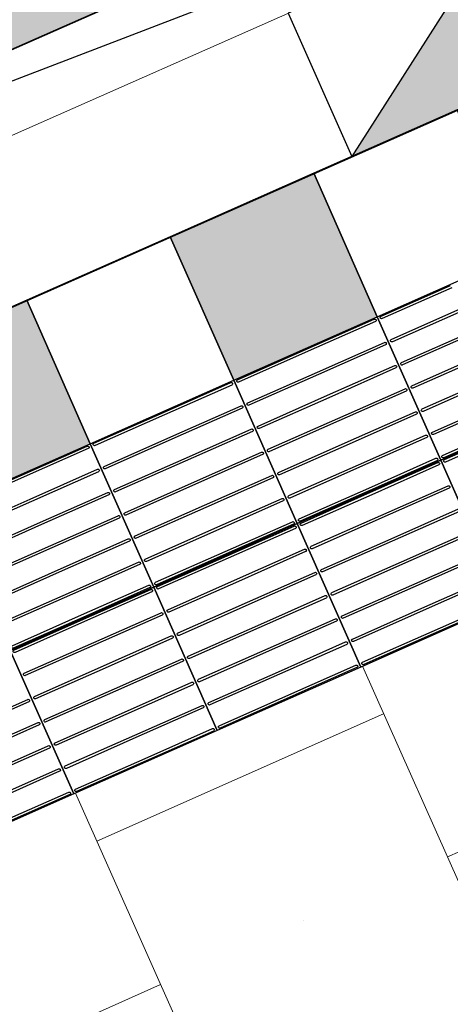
# Model space of a CAD drawing. Header units: metres. Extents: x 196651 to 397723, y 354703 to 710691.
# Tile 95 of 256: x 197778.326 to 197779.149, y 356100.164 to 356102.048. Entities that reach past the tile are written whole.
import ezdxf

# ---------------------------------------------------------------- set-up
doc = ezdxf.new("R2010")
doc.units = ezdxf.units.M
doc.header["$MEASUREMENT"] = 0
doc.linetypes.add('VH-RWSBAND_110X220', pattern=[24, 10, -2, 2, -2, 2, -2, 2, -2])
for name, color, linetype, lineweight in [('N-WE-GR-GRAS_BERM-A', 86, 'Continuous', 5), ('N-WE-VH-GOOT_TEGEL-G', 170, 'Continuous', 35), ('N-WE-VH-KANTOPSLUITING_BUSPERRONBAND-G', 6, 'VH-RWSBAND_110X220', 35), ('N-WE-VH-KANTVERHARDING-G', 1, 'Continuous', 5), ('N-WE-VH-VERHARDING_BETON-A-200', 253, 'Continuous', 5), ('N-WE-VH-VERHARDING_TEGEL-300X300X60-A', 252, 'Continuous', 18), ('N-WE-VH-VERHARDING_TEGEL-A', 252, 'Continuous', 5), ('N-WE-VH-VERKEERSTEGEL-GELEIDETEGEL-S', 5, 'Continuous', 25), ('N-WE-VH-VERKEERSTEGEL-TEGEL ZWART-WIT-S', 7, 'Continuous', 25), ('N-WE-VH_BETON_PRINTBETON-A', 252, 'Continuous', 5), ('X-XX-AL-AANPIJLING-M', 7, 'Continuous', 18)]:
    doc.layers.add(name, color=color, linetype=linetype, lineweight=lineweight)
doc.layers.add('N-WE-RI-HWA_KOLK_BUSPERRONBAND', color=190, linetype='Continuous')
doc.layers.add('X-XX-AL-HULPLIJNEN', color=4, linetype='Continuous', lineweight=25, plot=False)
doc.styles.add('NLCS-ISO-M200-T18', font='NLCS-ISO.ttf')
doc.dimstyles.new('NLCS-M200-T18-PIJL', dxfattribs={"dimscale": 0.2, "dimtxt": 1.8, "dimasz": 1.8, "dimexe": 2, "dimexo": 2, "dimgap": 0.7, "dimtad": 1, "dimzin": 0, "dimdsep": 46, "dimtxsty": 'NLCS-ISO-M200-T18', "dimcen": 0, "dimdle": 2, "dimse1": 1, "dimse2": 1, "dimclrd": 256, "dimclre": 256, "dimclrt": 256, "dimadec": 1, "dimazin": 0, "dimtfac": 1, "dimtofl": 0, "dimtmove": 1, "dimatfit": 0, "dimfxl": 2, "dimfxlon": 1, "dimtfillclr": 254, "dimtolj": 1, "dimtzin": 0, "dimlwd": 18, "dimlwe": 18, "dimarcsym": 0})

# ---------------------------------------------------------------- blocks, each defined once
blk = doc.blocks.new('SVH-VERKEERSTEGEL_300X300_ZWART TEGEL_DYN')
h = blk.add_hatch(color=256)
h.dxf.hatch_style = 1
h.paths.add_polyline_path([(0, 0.3), (0, 0), (0.3, 0), (0.3, 0.3)])
at = {"flags": 128}
blk.add_lwpolyline([(0, 0.3), (0, 0), (0.3, 0), (0.3, 0.3)], close=True, dxfattribs=at)
blk = doc.blocks.new('SVH-VERKEERSTEGEL_300X300_WITTE TEGEL_DYN')
at = {"flags": 128}
blk.add_lwpolyline([(0, 0.3), (0, 0), (0.3, 0), (0.3, 0.3)], close=True, dxfattribs=at)
blk = doc.blocks.new('*U386')
for name, p in [('SVH-VERKEERSTEGEL_300X300_WITTE TEGEL_DYN', (12, 0)), ('SVH-VERKEERSTEGEL_300X300_ZWART TEGEL_DYN', (12.3, 0)), ('SVH-VERKEERSTEGEL_300X300_WITTE TEGEL_DYN', (12.6, 0)), ('SVH-VERKEERSTEGEL_300X300_ZWART TEGEL_DYN', (12.9, 0))]:
    blk.add_blockref(name, p)
blk = doc.blocks.new('*U384')
at = {"flags": 128}
for points in [[(12, 0), (12, 0.3), (12.3, 0.3), (12.3, 0)], [(12.3, 0), (12.3, 0.3), (12.6, 0.3), (12.6, 0)], [(12.6, 0), (12.6, 0.3), (12.9, 0.3), (12.9, 0)], [(12.9, 0), (12.9, 0.3), (13.2, 0.3), (13.2, 0)], [(13.2, 0), (13.2, 0.3), (13.5, 0.3), (13.5, 0)], [(12, -0.3), (12, 0), (12.3, 0), (12.3, -0.3)], [(12.3, -0.3), (12.3, 0), (12.6, 0), (12.6, -0.3)], [(12.6, -0.3), (12.6, 0), (12.9, 0), (12.9, -0.3)], [(12.9, -0.3), (12.9, 0), (13.2, 0), (13.2, -0.3)]]:
    blk.add_lwpolyline(points, close=True, dxfattribs=at)
for points in [[(12.3045, 0.2955, -0.414214), (12.307, 0.298), (12.4475, 0.298)], [(12.4475, 0.293), (12.307, 0.293, -0.414214), (12.3045, 0.2955), (12.3045, 0.2955)], [(12.4475, 0.298), (12.593, 0.298, -0.414214), (12.5955, 0.2955), (12.5955, 0.2955, -0.414214), (12.593, 0.293), (12.4475, 0.293)], [(12.6045, 0.2955, -0.414214), (12.607, 0.298), (12.7475, 0.298)], [(12.7475, 0.293), (12.607, 0.293, -0.414214), (12.6045, 0.2955), (12.6045, 0.2955)], [(12.7475, 0.298), (12.893, 0.298, -0.414214), (12.8955, 0.2955), (12.8955, 0.2955, -0.414214), (12.893, 0.293), (12.7475, 0.293)], [(12.9045, 0.2955, -0.414214), (12.907, 0.298), (13.0475, 0.298)], [(13.0475, 0.293), (12.907, 0.293, -0.414214), (12.9045, 0.2955), (12.9045, 0.2955)], [(13.0475, 0.298), (13.193, 0.298, -0.414214), (13.1955, 0.2955), (13.1955, 0.2955, -0.414214), (13.193, 0.293), (13.0475, 0.293)], [(13.2045, 0.2955, -0.414214), (13.207, 0.298), (13.3475, 0.298)], [(13.3475, 0.293), (13.207, 0.293, -0.414214), (13.2045, 0.2955), (13.2045, 0.2955)], [(12.3045, 0.247, -0.414214), (12.307, 0.2495), (12.4475, 0.2495)], [(12.4475, 0.2445), (12.307, 0.2445, -0.414214), (12.3045, 0.247), (12.3045, 0.247)], [(12.4475, 0.2495), (12.593, 0.2495, -0.414214), (12.5955, 0.247), (12.5955, 0.247, -0.414214), (12.593, 0.2445), (12.4475, 0.2445)], [(12.6045, 0.247, -0.414214), (12.607, 0.2495), (12.7475, 0.2495)], [(12.7475, 0.2445), (12.607, 0.2445, -0.414214), (12.6045, 0.247), (12.6045, 0.247)], [(12.7475, 0.2495), (12.893, 0.2495, -0.414214), (12.8955, 0.247), (12.8955, 0.247, -0.414214), (12.893, 0.2445), (12.7475, 0.2445)], [(12.9045, 0.247, -0.414214), (12.907, 0.2495), (13.0475, 0.2495)], [(13.0475, 0.2445), (12.907, 0.2445, -0.414214), (12.9045, 0.247), (12.9045, 0.247)], [(13.0475, 0.2495), (13.193, 0.2495, -0.414214), (13.1955, 0.247), (13.1955, 0.247, -0.414214), (13.193, 0.2445), (13.0475, 0.2445)], [(13.2045, 0.247, -0.414214), (13.207, 0.2495), (13.3475, 0.2495)], [(13.3475, 0.2445), (13.207, 0.2445, -0.414214), (13.2045, 0.247), (13.2045, 0.247)], [(12.3045, 0.1985, -0.414214), (12.307, 0.201), (12.4475, 0.201)], [(12.4475, 0.196), (12.307, 0.196, -0.414214), (12.3045, 0.1985), (12.3045, 0.1985)], [(12.4475, 0.201), (12.593, 0.201, -0.414214), (12.5955, 0.1985), (12.5955, 0.1985, -0.414214), (12.593, 0.196), (12.4475, 0.196)], [(12.6045, 0.1985, -0.414214), (12.607, 0.201), (12.7475, 0.201)], [(12.7475, 0.196), (12.607, 0.196, -0.414214), (12.6045, 0.1985), (12.6045, 0.1985)], [(12.7475, 0.201), (12.893, 0.201, -0.414214), (12.8955, 0.1985), (12.8955, 0.1985, -0.414214), (12.893, 0.196), (12.7475, 0.196)], [(12.9045, 0.1985, -0.414214), (12.907, 0.201), (13.0475, 0.201)], [(13.0475, 0.196), (12.907, 0.196, -0.414214), (12.9045, 0.1985), (12.9045, 0.1985)], [(13.0475, 0.201), (13.193, 0.201, -0.414214), (13.1955, 0.1985), (13.1955, 0.1985, -0.414214), (13.193, 0.196), (13.0475, 0.196)], [(13.2045, 0.1985, -0.414214), (13.207, 0.201), (13.3475, 0.201)], [(13.3475, 0.196), (13.207, 0.196, -0.414214), (13.2045, 0.1985), (13.2045, 0.1985)], [(12.3045, 0.15, -0.414214), (12.307, 0.1525), (12.4475, 0.1525)], [(12.4475, 0.1525), (12.593, 0.1525, -0.414214), (12.5955, 0.15), (12.5955, 0.15, -0.414214), (12.593, 0.1475), (12.4475, 0.1475)], [(12.6045, 0.15, -0.414214), (12.607, 0.1525), (12.7475, 0.1525)], [(12.7475, 0.1525), (12.893, 0.1525, -0.414214), (12.8955, 0.15), (12.8955, 0.15, -0.414214), (12.893, 0.1475), (12.7475, 0.1475)], [(12.9045, 0.15, -0.414214), (12.907, 0.1525), (13.0475, 0.1525)], [(13.0475, 0.1525), (13.193, 0.1525, -0.414214), (13.1955, 0.15), (13.1955, 0.15, -0.414214), (13.193, 0.1475), (13.0475, 0.1475)], [(13.2045, 0.15, -0.414214), (13.207, 0.1525), (13.3475, 0.1525)], [(12.4475, 0.1475), (12.307, 0.1475, -0.414214), (12.3045, 0.15), (12.3045, 0.15)], [(12.7475, 0.1475), (12.607, 0.1475, -0.414214), (12.6045, 0.15), (12.6045, 0.15)], [(13.0475, 0.1475), (12.907, 0.1475, -0.414214), (12.9045, 0.15), (12.9045, 0.15)], [(13.3475, 0.1475), (13.207, 0.1475, -0.414214), (13.2045, 0.15), (13.2045, 0.15)], [(12.3045, 0.1015, -0.414214), (12.307, 0.104), (12.4475, 0.104)], [(12.4475, 0.099), (12.307, 0.099, -0.414214), (12.3045, 0.1015), (12.3045, 0.1015)], [(12.4475, 0.104), (12.593, 0.104, -0.414214), (12.5955, 0.1015), (12.5955, 0.1015, -0.414214), (12.593, 0.099), (12.4475, 0.099)], [(12.6045, 0.1015, -0.414214), (12.607, 0.104), (12.7475, 0.104)], [(12.7475, 0.099), (12.607, 0.099, -0.414214), (12.6045, 0.1015), (12.6045, 0.1015)], [(12.7475, 0.104), (12.893, 0.104, -0.414214), (12.8955, 0.1015), (12.8955, 0.1015, -0.414214), (12.893, 0.099), (12.7475, 0.099)], [(12.9045, 0.1015, -0.414214), (12.907, 0.104), (13.0475, 0.104)], [(13.0475, 0.099), (12.907, 0.099, -0.414214), (12.9045, 0.1015), (12.9045, 0.1015)], [(13.0475, 0.104), (13.193, 0.104, -0.414214), (13.1955, 0.1015), (13.1955, 0.1015, -0.414214), (13.193, 0.099), (13.0475, 0.099)], [(13.2045, 0.1015, -0.414214), (13.207, 0.104), (13.3475, 0.104)], [(13.3475, 0.099), (13.207, 0.099, -0.414214), (13.2045, 0.1015), (13.2045, 0.1015)], [(12.3045, 0.053, -0.414214), (12.307, 0.0555), (12.4475, 0.0555)], [(12.4475, 0.0505), (12.307, 0.0505, -0.414214), (12.3045, 0.053), (12.3045, 0.053)], [(12.4475, 0.0555), (12.593, 0.0555, -0.414214), (12.5955, 0.053), (12.5955, 0.053, -0.414214), (12.593, 0.0505), (12.4475, 0.0505)], [(12.6045, 0.053, -0.414214), (12.607, 0.0555), (12.7475, 0.0555)], [(12.7475, 0.0505), (12.607, 0.0505, -0.414214), (12.6045, 0.053), (12.6045, 0.053)], [(12.7475, 0.0555), (12.893, 0.0555, -0.414214), (12.8955, 0.053), (12.8955, 0.053, -0.414214), (12.893, 0.0505), (12.7475, 0.0505)], [(12.9045, 0.053, -0.414214), (12.907, 0.0555), (13.0475, 0.0555)], [(13.0475, 0.0505), (12.907, 0.0505, -0.414214), (12.9045, 0.053), (12.9045, 0.053)], [(13.0475, 0.0555), (13.193, 0.0555, -0.414214), (13.1955, 0.053), (13.1955, 0.053, -0.414214), (13.193, 0.0505), (13.0475, 0.0505)], [(12.1475, 0.007), (12.293, 0.007, -0.414214), (12.2955, 0.0045), (12.2955, 0.0045, -0.414214), (12.293, 0.002), (12.1475, 0.002)], [(12.3045, 0.0045, -0.414214), (12.307, 0.007), (12.4475, 0.007)], [(12.4475, 0.002), (12.307, 0.002, -0.414214), (12.3045, 0.0045), (12.3045, 0.0045)], [(12.4475, 0.007), (12.593, 0.007, -0.414214), (12.5955, 0.0045), (12.5955, 0.0045, -0.414214), (12.593, 0.002), (12.4475, 0.002)], [(12.6045, 0.0045, -0.414214), (12.607, 0.007), (12.7475, 0.007)], [(12.7475, 0.002), (12.607, 0.002, -0.414214), (12.6045, 0.0045), (12.6045, 0.0045)], [(12.7475, 0.007), (12.893, 0.007, -0.414214), (12.8955, 0.0045), (12.8955, 0.0045, -0.414214), (12.893, 0.002), (12.7475, 0.002)], [(12.9045, 0.0045, -0.414214), (12.907, 0.007), (13.0475, 0.007)], [(13.0475, 0.002), (12.907, 0.002, -0.414214), (12.9045, 0.0045), (12.9045, 0.0045)], [(13.0475, 0.007), (13.193, 0.007, -0.414214), (13.1955, 0.0045), (13.1955, 0.0045, -0.414214), (13.193, 0.002), (13.0475, 0.002)], [(12.1475, -0.002), (12.293, -0.002, -0.414214), (12.2955, -0.0045), (12.2955, -0.0045, -0.414214), (12.293, -0.007), (12.1475, -0.007)], [(12.3045, -0.0045, -0.414214), (12.307, -0.002), (12.4475, -0.002)], [(12.4475, -0.007), (12.307, -0.007, -0.414214), (12.3045, -0.0045), (12.3045, -0.0045)], [(12.4475, -0.002), (12.593, -0.002, -0.414214), (12.5955, -0.0045), (12.5955, -0.0045, -0.414214), (12.593, -0.007), (12.4475, -0.007)], [(12.6045, -0.0045, -0.414214), (12.607, -0.002), (12.7475, -0.002)], [(12.7475, -0.007), (12.607, -0.007, -0.414214), (12.6045, -0.0045), (12.6045, -0.0045)], [(12.7475, -0.002), (12.893, -0.002, -0.414214), (12.8955, -0.0045), (12.8955, -0.0045, -0.414214), (12.893, -0.007), (12.7475, -0.007)], [(12.9045, -0.0045, -0.414214), (12.907, -0.002), (13.0475, -0.002)], [(13.0475, -0.007), (12.907, -0.007, -0.414214), (12.9045, -0.0045), (12.9045, -0.0045)], [(13.0475, -0.002), (13.193, -0.002, -0.414214), (13.1955, -0.0045), (13.1955, -0.0045, -0.414214), (13.193, -0.007), (13.0475, -0.007)], [(12.1475, -0.0505), (12.293, -0.0505, -0.414214), (12.2955, -0.053), (12.2955, -0.053, -0.414214), (12.293, -0.0555), (12.1475, -0.0555)], [(12.3045, -0.053, -0.414214), (12.307, -0.0505), (12.4475, -0.0505)], [(12.4475, -0.0555), (12.307, -0.0555, -0.414214), (12.3045, -0.053), (12.3045, -0.053)], [(12.4475, -0.0505), (12.593, -0.0505, -0.414214), (12.5955, -0.053), (12.5955, -0.053, -0.414214), (12.593, -0.0555), (12.4475, -0.0555)], [(12.6045, -0.053, -0.414214), (12.607, -0.0505), (12.7475, -0.0505)], [(12.7475, -0.0555), (12.607, -0.0555, -0.414214), (12.6045, -0.053), (12.6045, -0.053)], [(12.7475, -0.0505), (12.893, -0.0505, -0.414214), (12.8955, -0.053), (12.8955, -0.053, -0.414214), (12.893, -0.0555), (12.7475, -0.0555)], [(12.9045, -0.053, -0.414214), (12.907, -0.0505), (13.0475, -0.0505)], [(13.0475, -0.0555), (12.907, -0.0555, -0.414214), (12.9045, -0.053), (12.9045, -0.053)], [(13.0475, -0.0505), (13.193, -0.0505, -0.414214), (13.1955, -0.053), (13.1955, -0.053, -0.414214), (13.193, -0.0555), (13.0475, -0.0555)], [(12.1475, -0.099), (12.293, -0.099, -0.414214), (12.2955, -0.1015), (12.2955, -0.1015, -0.414214), (12.293, -0.104), (12.1475, -0.104)], [(12.3045, -0.1015, -0.414214), (12.307, -0.099), (12.4475, -0.099)], [(12.4475, -0.104), (12.307, -0.104, -0.414214), (12.3045, -0.1015), (12.3045, -0.1015)], [(12.4475, -0.099), (12.593, -0.099, -0.414214), (12.5955, -0.1015), (12.5955, -0.1015, -0.414214), (12.593, -0.104), (12.4475, -0.104)], [(12.6045, -0.1015, -0.414214), (12.607, -0.099), (12.7475, -0.099)], [(12.7475, -0.104), (12.607, -0.104, -0.414214), (12.6045, -0.1015), (12.6045, -0.1015)], [(12.7475, -0.099), (12.893, -0.099, -0.414214), (12.8955, -0.1015), (12.8955, -0.1015, -0.414214), (12.893, -0.104), (12.7475, -0.104)], [(12.9045, -0.1015, -0.414214), (12.907, -0.099), (13.0475, -0.099)], [(13.0475, -0.104), (12.907, -0.104, -0.414214), (12.9045, -0.1015), (12.9045, -0.1015)], [(13.0475, -0.099), (13.193, -0.099, -0.414214), (13.1955, -0.1015), (13.1955, -0.1015, -0.414214), (13.193, -0.104), (13.0475, -0.104)], [(12.1475, -0.1475), (12.293, -0.1475, -0.414214), (12.2955, -0.15), (12.2955, -0.15, -0.414214), (12.293, -0.1525), (12.1475, -0.1525)], [(12.3045, -0.15, -0.414214), (12.307, -0.1475), (12.4475, -0.1475)], [(12.4475, -0.1525), (12.307, -0.1525, -0.414214), (12.3045, -0.15), (12.3045, -0.15)], [(12.4475, -0.1475), (12.593, -0.1475, -0.414214), (12.5955, -0.15), (12.5955, -0.15, -0.414214), (12.593, -0.1525), (12.4475, -0.1525)], [(12.6045, -0.15, -0.414214), (12.607, -0.1475), (12.7475, -0.1475)], [(12.7475, -0.1525), (12.607, -0.1525, -0.414214), (12.6045, -0.15), (12.6045, -0.15)], [(12.7475, -0.1475), (12.893, -0.1475, -0.414214), (12.8955, -0.15), (12.8955, -0.15, -0.414214), (12.893, -0.1525), (12.7475, -0.1525)], [(12.9045, -0.15, -0.414214), (12.907, -0.1475), (13.0475, -0.1475)], [(13.0475, -0.1525), (12.907, -0.1525, -0.414214), (12.9045, -0.15), (12.9045, -0.15)], [(13.0475, -0.1475), (13.193, -0.1475, -0.414214), (13.1955, -0.15), (13.1955, -0.15, -0.414214), (13.193, -0.1525), (13.0475, -0.1525)], [(12.1475, -0.196), (12.293, -0.196, -0.414214), (12.2955, -0.1985), (12.2955, -0.1985, -0.414214), (12.293, -0.201), (12.1475, -0.201)], [(12.3045, -0.1985, -0.414214), (12.307, -0.196), (12.4475, -0.196)], [(12.4475, -0.201), (12.307, -0.201, -0.414214), (12.3045, -0.1985), (12.3045, -0.1985)], [(12.4475, -0.196), (12.593, -0.196, -0.414214), (12.5955, -0.1985), (12.5955, -0.1985, -0.414214), (12.593, -0.201), (12.4475, -0.201)], [(12.6045, -0.1985, -0.414214), (12.607, -0.196), (12.7475, -0.196)], [(12.7475, -0.201), (12.607, -0.201, -0.414214), (12.6045, -0.1985), (12.6045, -0.1985)], [(12.7475, -0.196), (12.893, -0.196, -0.414214), (12.8955, -0.1985), (12.8955, -0.1985, -0.414214), (12.893, -0.201), (12.7475, -0.201)], [(12.9045, -0.1985, -0.414214), (12.907, -0.196), (13.0475, -0.196)], [(13.0475, -0.201), (12.907, -0.201, -0.414214), (12.9045, -0.1985), (12.9045, -0.1985)], [(13.0475, -0.196), (13.193, -0.196, -0.414214), (13.1955, -0.1985), (13.1955, -0.1985, -0.414214), (13.193, -0.201), (13.0475, -0.201)], [(12.1475, -0.2445), (12.293, -0.2445, -0.414214), (12.2955, -0.247), (12.2955, -0.247, -0.414214), (12.293, -0.2495), (12.1475, -0.2495)], [(12.3045, -0.247, -0.414214), (12.307, -0.2445), (12.4475, -0.2445)], [(12.4475, -0.2445), (12.593, -0.2445, -0.414214), (12.5955, -0.247), (12.5955, -0.247, -0.414214), (12.593, -0.2495), (12.4475, -0.2495)], [(12.6045, -0.247, -0.414214), (12.607, -0.2445), (12.7475, -0.2445)], [(12.7475, -0.2445), (12.893, -0.2445, -0.414214), (12.8955, -0.247), (12.8955, -0.247, -0.414214), (12.893, -0.2495), (12.7475, -0.2495)], [(12.9045, -0.247, -0.414214), (12.907, -0.2445), (13.0475, -0.2445)], [(13.0475, -0.2445), (13.193, -0.2445, -0.414214), (13.1955, -0.247), (13.1955, -0.247, -0.414214), (13.193, -0.2495), (13.0475, -0.2495)], [(12.4475, -0.2495), (12.307, -0.2495, -0.414214), (12.3045, -0.247), (12.3045, -0.247)], [(12.7475, -0.2495), (12.607, -0.2495, -0.414214), (12.6045, -0.247), (12.6045, -0.247)], [(13.0475, -0.2495), (12.907, -0.2495, -0.414214), (12.9045, -0.247), (12.9045, -0.247)], [(12.1475, -0.293), (12.293, -0.293, -0.414214), (12.2955, -0.2955), (12.2955, -0.2955, -0.414214), (12.293, -0.298), (12.1475, -0.298)], [(12.3045, -0.2955, -0.414214), (12.307, -0.293), (12.4475, -0.293)], [(12.4475, -0.298), (12.307, -0.298, -0.414214), (12.3045, -0.2955), (12.3045, -0.2955)], [(12.4475, -0.293), (12.593, -0.293, -0.414214), (12.5955, -0.2955), (12.5955, -0.2955, -0.414214), (12.593, -0.298), (12.4475, -0.298)], [(12.6045, -0.2955, -0.414214), (12.607, -0.293), (12.7475, -0.293)], [(12.7475, -0.298), (12.607, -0.298, -0.414214), (12.6045, -0.2955), (12.6045, -0.2955)], [(12.7475, -0.293), (12.893, -0.293, -0.414214), (12.8955, -0.2955), (12.8955, -0.2955, -0.414214), (12.893, -0.298), (12.7475, -0.298)], [(12.9045, -0.2955, -0.414214), (12.907, -0.293), (13.0475, -0.293)], [(13.0475, -0.298), (12.907, -0.298, -0.414214), (12.9045, -0.2955), (12.9045, -0.2955)], [(13.0475, -0.293), (13.193, -0.293, -0.414214), (13.1955, -0.2955), (13.1955, -0.2955, -0.414214), (13.193, -0.298), (13.0475, -0.298)]]:
    blk.add_lwpolyline(points, format="xyb", dxfattribs=at)
blk = doc.blocks.new('*D1814')
at = {"layer": 'Defpoints', "color": 0, "ltscale": 0.2, "transparency": 16777216}
for p in [(197777.7304, 356101.5692), (197778.7665, 356099.2283), (197777.3341, 356098.5943)]:
    blk.add_point(p, dxfattribs=at)
at = {"layer": 'X-XX-AL-AANPIJLING-M', "linetype": 'Continuous', "lineweight": 18, "ltscale": 0.2, "transparency": 16777216}
blk.add_line((197776.4437, 356100.6061), (197777.1884, 356098.9235), dxfattribs=at)
at = {"layer": 'X-XX-AL-AANPIJLING-M', "ltscale": 0.2, "transparency": 16777216}
for points in [[(197776.4986, 356100.6303), (197776.3888, 356100.5818), (197776.298, 356100.9353)], [(197777.2433, 356098.9478), (197777.1335, 356098.8992), (197777.3341, 356098.5943)]]:
    blk.add_solid(points, dxfattribs=at)
at = {"layer": 'X-XX-AL-AANPIJLING-M', "ltscale": 0.2, "transparency": 16777216, "insert": (197777.1087, 356099.8943), "char_height": 0.36, "attachment_point": 5, "rotation": 293.8738, "style": 'NLCS-ISO-M200-T18'}
blk.add_mtext('\\A1;2.56', dxfattribs=at)
blk = doc.blocks.new('N-SRI-HWA-KOLK_TROTTOIR-SO')
blk.add_hatch(color=256).paths.add_polyline_path([(1.125, 0.75), (-1.125, 0.75), (-1.125, -0.75)])
blk.add_line((-1.125, -0.75), (1.125, 0.75))
at = {"flags": 128}
blk.add_lwpolyline([(-1.125, -0.75), (1.125, -0.75), (1.125, 0.75), (-1.125, 0.75)], close=True, dxfattribs=at)

msp = doc.modelspace()

# ---------------------------------------------------------------- hatches: boundary and pattern name
at = {"layer": 'N-WE-GR-GRAS_BERM-A'}
h = msp.add_hatch(dxfattribs=at)
h.set_pattern_fill('AGR-GRAS_01', color=256, scale=0.04, pattern_type=2)
h.set_pattern_definition([(0, (0, 0), (1, 1), [0.12, -0.8]), (45, (0.4, 0.2), (-0.113137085, 1.8667619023), [0.12, -0.8]), (30, (0.08, 0.12), (0.2274613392, 1.2860254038), [0.12, -0.8]), (15, (0.32, 0.48), (0.3856270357, 0.724494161), [0.12, -0.8]), (135, (0.16, 2), (-0.02828427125, -0.6505382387), [0.12, -0.8]), (150, (1.2, 0.4), (0.2156921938, -0.5864101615), [0.12, -0.8]), (165, (0.24, 0.04), (0.1434520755, -0.7010146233), [0.12, -0.8]), (85, (0.4, 0.4), (-0.8726773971, 1.0400164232), [0.12, -0.8]), (100, (0, 0), (-1.1121176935, 0.7787131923), [0.12, -0.8])])
edge = h.paths.add_edge_path()
edge.add_line((197796.7867, 356126.9798), (197796.3839, 356127.8898))
edge.add_line((197796.3839, 356127.8898), (197796.1052, 356127.7641))
edge.add_arc((197803.3639, 356111.6758), 17.65, 114.28402, 127.70392)
edge.add_arc((197778.9006, 356143.323), 22.35, 293.67482, 307.70392, ccw=False)
edge.add_line((197787.8752, 356122.854), (197772.1518, 356115.9602))
edge.add_line((197772.1518, 356115.9602), (197760.2654, 356110.7486))
edge.add_line((197760.2654, 356110.7486), (197749.5601, 356106.055))
edge.add_line((197749.5601, 356106.055), (197737.859, 356100.9607))
edge.add_arc((197748.1577, 356077.3054), 25.8, 113.5265, 118.45131)
edge.add_line((197735.8663, 356099.9893), (197735.9142, 356099.9027))
edge.add_line((197735.9142, 356099.9027), (197735.0392, 356099.4186))
edge.add_arc((197735.1844, 356099.1561), 0.3, 118.9535, 203.8738)
edge.add_line((197734.9101, 356099.0346), (197735.6535, 356097.3549))
edge.add_line((197735.6535, 356097.3549), (197736.9451, 356097.9207))
edge.add_arc((197756.97, 356048.3636), 53.45, 105.38578, 112.00258, ccw=False)
edge.add_line((197742.7889, 356099.8981), (197753.8019, 356102.9286))
edge.add_arc((197741.4514, 356147.8103), 46.55, 285.38578, 293.87385)
edge.add_line((197760.2913, 356105.2432), (197776.7323, 356112.5199))
edge.add_arc((197757.8924, 356155.087), 46.55, 293.87385, 305.26927)
edge.add_line((197784.7713, 356117.0814), (197787.9891, 356119.3571))
edge.add_arc((197818.8522, 356075.718), 53.45, 114.82299, 125.26927, ccw=False)
edge.add_line((197796.413, 356124.2297), (197795.7928, 356125.6042))
edge.add_line((197795.7928, 356125.6042), (197796.7867, 356126.9798))
at = {"layer": 'N-WE-VH-VERHARDING_BETON-A-200'}
msp.add_hatch(color=256, dxfattribs=at).paths.add_polyline_path([(197801.0024, 356114.9301), (197800.8608, 356115.2502), (197745.0209, 356090.5359), (197747.7542, 356091.3555), (197768.0016, 356097.4274), (197789.9629, 356107.1473)])
at = {"layer": 'N-WE-VH-VERHARDING_TEGEL-300X300X60-A'}
h = msp.add_hatch(dxfattribs=at)
h.set_pattern_fill('AVH-TEGEL_400X400_HALFST_STIP', color=256, scale=1.5, angle=114, pattern_type=2)
h.set_pattern_definition([(114, (198927.37624, 355545.38647), (-0.54812727, -0.24404199), []), (204, (198927.37624, 355545.38647), (0.24404199, -0.54812727), [0.6, -0.6]), (204, (198926.7061, 355545.4165), (0.24404199, -0.54812727), [0.6, -0.6]), (114, (198926.98015, 355545.5385), (-0.67014827, 0.03002165), [0, -0.6])])
h.paths.add_polyline_path([(197769.1041, 356094.9518), (197791.0507, 356104.6652), (197790.5002, 356105.9088), (197768.5537, 356096.1954)])
at = {"layer": 'N-WE-VH-VERHARDING_TEGEL-A'}
h = msp.add_hatch(dxfattribs=at)
h.set_pattern_fill('AVH-TEGEL_300X300_HALFST', color=256, scale=2, angle=23, style=0, pattern_type=2)
h.set_pattern_definition([(23, (0, 0), (0.43508357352, 0.51059013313), [0.6, -0.6]), (113, (0, 0), (-0.5523029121, -0.2344386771), [])])
edge = h.paths.add_edge_path()
edge.add_line((197744.3572, 356080.9898), (197712.9872, 356069.9469))
edge.add_line((197712.9872, 356069.9469), (197713.535, 356068.3905))
edge.add_line((197713.535, 356068.3905), (197744.9051, 356079.4334))
edge.add_arc((197726.9081, 356130.5582), 54.2, 289.39314, 291.60079)
edge.add_line((197746.8611, 356080.1646), (197766.2646, 356087.8473))
edge.add_arc((197746.3116, 356138.2409), 54.2, 291.60079, 293.87385)
edge.add_line((197768.2476, 356088.6784), (197799.8383, 356102.6602))
edge.add_arc((197777.9022, 356152.2227), 54.2, 293.87385, 297.69601)
edge.add_line((197803.0933, 356104.2326), (197818.0521, 356112.0849))
edge.add_arc((197839.339, 356071.5323), 45.8, 113.54944, 117.69601, ccw=False)
edge.add_arc((197874.099, 355991.7781), 132.8, 101.831543, 113.549444, ccw=False)
edge.add_line((197846.8704, 356121.7567), (197846.5358, 356123.3724))
edge.add_arc((197874.099, 355991.7781), 134.45, 101.829929, 113.549444)
edge.add_arc((197839.339, 356071.5323), 47.45, 113.54944, 117.69601)
edge.add_line((197817.2852, 356113.5458), (197802.3264, 356105.6936))
edge.add_arc((197777.9022, 356152.2227), 52.55, 293.87385, 297.69601, ccw=False)
edge.add_line((197799.1705, 356104.169), (197767.5798, 356090.1872))
edge.add_arc((197746.3116, 356138.2409), 52.55, 291.60079, 293.87385, ccw=False)
edge.add_line((197765.6572, 356089.3814), (197746.2537, 356081.6988))
edge.add_arc((197726.9081, 356130.5582), 52.55, 289.39314, 291.60079, ccw=False)
at = {"layer": 'N-WE-VH_BETON_PRINTBETON-A'}
h = msp.add_hatch(dxfattribs=at)
h.set_pattern_fill('AVH-BSS_KEIFORMAAT_BLOK', color=256, scale=2.5, angle=204, style=0, pattern_type=2)
h.set_pattern_definition([(204, (192530.86267, 422217.27925), (0.2135367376, -0.4796113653), []), (204, (192530.96944, 422217.03945), (-0.2660746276, -0.693148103), [0.525, -0.525]), (294, (192530.86267, 422217.27925), (0.4796113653, 0.2135367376), []), (294, (192531.1025, 422217.386), (0.693148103, -0.2660746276), [0.525, -0.525])])
h.paths.add_polyline_path([(197787.0677, 356112.5366), (197786.3941, 356114.0584, -0.047916), (197778.061, 356109.3705), (197761.6199, 356102.0938, -0.037053), (197754.6495, 356099.6077), (197755.1747, 356098.421)])

# ---------------------------------------------------------------- linework, layer by layer
at = {"layer": 'N-WE-VH-GOOT_TEGEL-G', "flags": 128}
msp.add_lwpolyline([(197866.1533, 356128.2647, 0.326953), (197857.8188, 356133.0876), (197856.1658, 356132.9093, 0.061287), (197825.0365, 356125.626, 0.012123), (197818.5935, 356123.0787), (197814.9222, 356121.4736), (197802.461, 356115.9584), (197789.9629, 356107.1473), (197768.0016, 356097.4274), (197745.0209, 356090.5359), (197713.0206, 356076.3727, 0.0598), (197653.0758, 356040.7543), (197649.9856, 356038.2145), (197649.0843, 356037.4999, 0.001353), (197648.4858, 356037.0227, 0.017706), (197632.7997, 356023.5067), (197611.0048, 356003.3394, -0.211707), (197547.2728, 355981.5539, -0.211707)], format="xyb", dxfattribs=at)
at = {"layer": 'N-WE-VH-KANTOPSLUITING_BUSPERRONBAND-G', "linetype": 'Continuous', "flags": 128}
msp.add_lwpolyline([(197790.136, 356106.7318), (197768.1895, 356097.0184)], dxfattribs=at)
at = {"layer": 'N-WE-VH-KANTVERHARDING-G', "flags": 128}
msp.add_lwpolyline([(197865.9229, 356128.4083, 0.319213), (197857.8349, 356132.9384), (197856.1818, 356132.7602, 0.061287), (197825.0883, 356125.4853, 0.016107), (197816.5649, 356122.0367), (197802.5353, 356115.8273), (197790.0372, 356107.0161), (197768.0537, 356097.2864), (197745.073, 356090.3949)], format="xyb", dxfattribs=at)
at = {"layer": 'X-XX-AL-HULPLIJNEN', "flags": 128}
msp.add_lwpolyline([(197754.1891, 356092.6784), (197795.6831, 356108.5938)], dxfattribs=at)

# ---------------------------------------------------------------- block references
at = {"layer": 'N-WE-RI-HWA_KOLK_BUSPERRONBAND', "xscale": 0.2000000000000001, "yscale": 0.2000000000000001, "zscale": 0.2000000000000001, "rotation": 203.8738483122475}
msp.add_blockref('N-SRI-HWA-KOLK_TROTTOIR-SO', (197779.1062, 356102.0141), dxfattribs=at)
at = {"layer": 'N-WE-VH-VERKEERSTEGEL-GELEIDETEGEL-S', "rotation": 203.8738483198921}
msp.add_blockref('*U384', (197790.3788, 356106.1831), dxfattribs=at)
at = {"layer": 'N-WE-VH-VERKEERSTEGEL-TEGEL ZWART-WIT-S', "rotation": 203.8738483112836}
msp.add_blockref('*U386', (197790.136, 356106.7318), dxfattribs=at)

# ---------------------------------------------------------------- dimensions: what is measured, and where the dimension line sits
at = {"layer": 'X-XX-AL-AANPIJLING-M', "ltscale": 0.2}
dim = msp.add_aligned_dim(p1=(197777.7304, 356101.5692), p2=(197778.7665, 356099.2283), distance=-1.5665, dimstyle='NLCS-M200-T18-PIJL', dxfattribs=at)
dim.commit()
dim.dimension.update_dxf_attribs({"geometry": '*D1814', "text_midpoint": (197777.1087, 356099.8943)})

doc.saveas('drawing.dxf')
